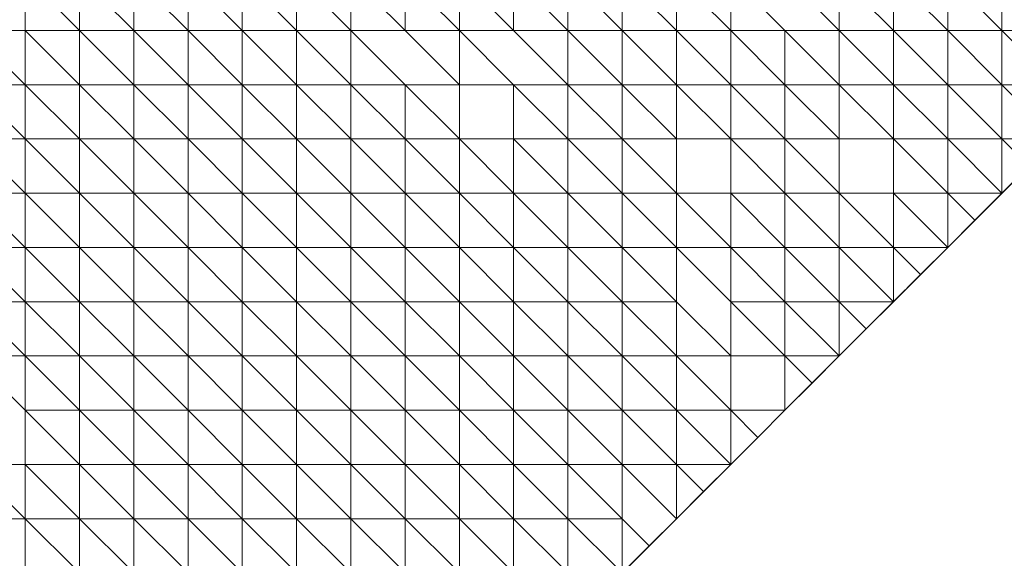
# Model space of a CAD drawing. Header units: metres. Extents: x 2695833.6 to 2695883.7, y 1260995.5 to 1261033.8.
# Tile 6 of 12: x 2695859.6 to 2695868.7, y 1261003.1 to 1261008.1. Entities that reach past the tile are written whole.
import ezdxf

# ---------------------------------------------------------------- set-up
doc = ezdxf.new("R2010")
doc.units = ezdxf.units.M
doc.linetypes.add('AUSGEZOGEN', pattern=[0])
doc.layers.add('AW_LK_ Haltung Text', color=7, linetype='AUSGEZOGEN')
doc.layers.add('Standard', color=7, linetype='AUSGEZOGEN', lineweight=13)

# ---------------------------------------------------------------- blocks, each defined once
blk = doc.blocks.new('Baugrube_$F5', base_point=(0, 0, -4.617))
at = {"layer": 'Standard', "color": 7, "linetype": 'AUSGEZOGEN', "lineweight": 13, "transparency": 33554687}
for p, q in [((37.8031, 15.5154), (31.294, 9.0089)), ((24.2841, 13.0129), (24.2841, 12.5124)), ((24.2841, 13.0129), (24.7848, 12.5124)), ((24.7848, 13.0129), (24.7848, 12.5124)), ((24.7848, 13.0129), (25.2855, 12.5124)), ((25.2855, 13.0129), (25.2855, 12.5124)), ((25.2855, 13.0129), (25.7862, 12.5124)), ((25.7862, 13.0129), (25.7862, 12.5124)), ((25.7862, 13.0129), (26.2869, 12.5124)), ((26.2869, 13.0129), (26.2869, 12.5124)), ((26.2869, 13.0129), (26.7876, 12.5124)), ((26.7876, 13.0129), (26.7876, 12.5124)), ((26.7876, 13.0129), (27.2883, 12.5124)), ((27.2883, 13.0129), (27.2883, 12.5124)), ((27.2883, 13.0129), (27.7891, 12.5124)), ((27.7891, 13.0129), (27.7891, 12.5124)), ((27.7891, 13.0129), (28.2898, 12.5124)), ((28.2898, 13.0129), (28.2898, 12.5124)), ((28.2898, 13.0129), (28.7905, 12.5124)), ((28.7905, 13.0129), (28.7905, 12.5124)), ((28.7905, 13.0129), (29.2912, 12.5124)), ((29.2912, 13.0129), (29.2912, 12.5124)), ((29.2912, 13.0129), (29.7919, 12.5124)), ((29.7919, 13.0129), (29.7919, 12.5124)), ((29.7919, 13.0129), (30.2926, 12.5124)), ((30.2926, 13.0129), (30.2926, 12.5124)), ((30.2926, 13.0129), (30.7933, 12.5124)), ((30.7933, 13.0129), (30.7933, 12.5124)), ((30.7933, 13.0129), (31.294, 12.5124)), ((31.294, 13.0129), (31.7947, 12.5124)), ((31.7947, 13.0129), (31.7947, 12.5124)), ((31.7947, 13.0129), (32.2954, 12.5124)), ((32.2954, 13.0129), (32.2954, 12.5124)), ((32.2954, 13.0129), (32.7961, 12.5124)), ((32.7961, 13.0129), (32.7961, 12.5124)), ((32.7961, 13.0129), (33.2968, 12.5124)), ((33.2968, 13.0129), (33.2968, 12.5124)), ((24.2841, 12.5124), (23.7834, 12.5124)), ((23.7834, 12.5124), (24.2841, 12.0119)), ((24.7848, 12.5124), (24.2841, 12.5124)), ((24.2841, 12.5124), (24.2841, 12.0119)), ((24.2841, 12.5124), (24.7848, 12.0119)), ((25.2855, 12.5124), (24.7848, 12.5124)), ((24.7848, 12.5124), (24.7848, 12.0119)), ((24.7848, 12.5124), (25.2855, 12.0119)), ((25.7862, 12.5124), (25.2855, 12.5124)), ((25.2855, 12.5124), (25.2855, 12.0119)), ((25.2855, 12.5124), (25.7862, 12.0119)), ((26.2869, 12.5124), (25.7862, 12.5124)), ((25.7862, 12.5124), (25.7862, 12.0119)), ((25.7862, 12.5124), (26.2869, 12.0119)), ((26.7876, 12.5124), (26.2869, 12.5124)), ((26.2869, 12.5124), (26.2869, 12.0119)), ((26.2869, 12.5124), (26.7876, 12.0119)), ((27.2883, 12.5124), (26.7876, 12.5124)), ((26.7876, 12.5124), (26.7876, 12.0119)), ((26.7876, 12.5124), (27.2883, 12.0119)), ((27.7891, 12.5124), (27.2883, 12.5124)), ((27.2883, 12.5124), (27.2883, 12.0119)), ((27.2883, 12.5124), (27.7891, 12.0119)), ((28.2898, 12.5124), (27.7891, 12.5124)), ((27.7891, 12.5124), (28.2898, 12.0119)), ((28.7905, 12.5124), (28.2898, 12.5124)), ((28.2898, 12.5124), (28.2898, 12.0119)), ((28.2898, 12.5124), (28.7905, 12.0119)), ((29.2912, 12.5124), (28.7905, 12.5124)), ((28.7905, 12.5124), (29.2912, 12.0119)), ((29.7919, 12.5124), (29.2912, 12.5124)), ((29.2912, 12.5124), (29.2912, 12.0119)), ((29.2912, 12.5124), (29.7919, 12.0119)), ((30.2926, 12.5124), (29.7919, 12.5124)), ((29.7919, 12.5124), (29.7919, 12.0119)), ((29.7919, 12.5124), (30.2926, 12.0119)), ((30.7933, 12.5124), (30.2926, 12.5124)), ((30.2926, 12.5124), (30.2926, 12.0119)), ((30.2926, 12.5124), (30.7933, 12.0119)), ((31.294, 12.5124), (30.7933, 12.5124)), ((30.7933, 12.5124), (30.7933, 12.0119)), ((30.7933, 12.5124), (31.294, 12.0119)), ((31.7947, 12.5124), (31.294, 12.5124)), ((31.294, 12.5124), (31.294, 12.0119)), ((31.294, 12.5124), (31.7947, 12.0119)), ((32.2954, 12.5124), (31.7947, 12.5124)), ((31.7947, 12.5124), (31.7947, 12.0119)), ((31.7947, 12.5124), (32.2954, 12.0119)), ((32.7961, 12.5124), (32.2954, 12.5124)), ((32.2954, 12.5124), (32.2954, 12.0119)), ((32.2954, 12.5124), (32.7961, 12.0119)), ((33.2968, 12.5124), (32.7961, 12.5124)), ((32.7961, 12.5124), (32.7961, 12.0119)), ((32.7961, 12.5124), (33.2968, 12.0119)), ((33.7975, 12.5124), (33.2968, 12.5124)), ((33.2968, 12.5124), (33.2968, 12.0119)), ((33.2968, 12.5124), (33.7975, 12.0119)), ((24.2841, 12.0119), (23.7834, 12.0119)), ((23.7834, 12.0119), (24.2841, 11.5114)), ((24.7848, 12.0119), (24.2841, 12.0119)), ((24.2841, 12.0119), (24.2841, 11.5114)), ((24.2841, 12.0119), (24.7848, 11.5114)), ((25.2855, 12.0119), (24.7848, 12.0119)), ((24.7848, 12.0119), (24.7848, 11.5114)), ((24.7848, 12.0119), (25.2855, 11.5114)), ((25.7862, 12.0119), (25.2855, 12.0119)), ((25.2855, 12.0119), (25.2855, 11.5114)), ((25.2855, 12.0119), (25.7862, 11.5114)), ((26.2869, 12.0119), (25.7862, 12.0119)), ((25.7862, 12.0119), (25.7862, 11.5114)), ((25.7862, 12.0119), (26.2869, 11.5114)), ((26.7876, 12.0119), (26.2869, 12.0119)), ((26.2869, 12.0119), (26.2869, 11.5114)), ((26.2869, 12.0119), (26.7876, 11.5114)), ((27.2883, 12.0119), (26.7876, 12.0119)), ((26.7876, 12.0119), (26.7876, 11.5114)), ((26.7876, 12.0119), (27.2883, 11.5114)), ((27.7891, 12.0119), (27.2883, 12.0119)), ((27.2883, 12.0119), (27.2883, 11.5114)), ((27.2883, 12.0119), (27.7891, 11.5114)), ((28.2898, 12.0119), (27.7891, 12.0119)), ((27.7891, 12.0119), (27.7891, 11.5114)), ((27.7891, 12.0119), (28.2898, 11.5114)), ((28.7905, 12.0119), (28.2898, 12.0119)), ((28.2898, 12.0119), (28.2898, 11.5114)), ((29.2912, 12.0119), (28.7905, 12.0119)), ((28.7905, 12.0119), (28.7905, 11.5114)), ((28.7905, 12.0119), (29.2912, 11.5114)), ((29.7919, 12.0119), (29.2912, 12.0119)), ((29.2912, 12.0119), (29.2912, 11.5114)), ((29.2912, 12.0119), (29.7919, 11.5114)), ((30.2926, 12.0119), (29.7919, 12.0119)), ((29.7919, 12.0119), (29.7919, 11.5114)), ((29.7919, 12.0119), (30.2926, 11.5114)), ((30.7933, 12.0119), (30.2926, 12.0119)), ((30.2926, 12.0119), (30.2926, 11.5114)), ((30.2926, 12.0119), (30.7933, 11.5114)), ((31.294, 12.0119), (30.7933, 12.0119)), ((30.7933, 12.0119), (30.7933, 11.5114)), ((30.7933, 12.0119), (31.294, 11.5114)), ((31.7947, 12.0119), (31.294, 12.0119)), ((31.294, 12.0119), (31.294, 11.5114)), ((31.294, 12.0119), (31.7947, 11.5114)), ((32.2954, 12.0119), (31.7947, 12.0119)), ((31.7947, 12.0119), (31.7947, 11.5114)), ((31.7947, 12.0119), (32.2954, 11.5114)), ((32.7961, 12.0119), (32.2954, 12.0119)), ((32.2954, 12.0119), (32.2954, 11.5114)), ((32.2954, 12.0119), (32.7961, 11.5114)), ((33.2968, 12.0119), (32.7961, 12.0119)), ((32.7961, 12.0119), (32.7961, 11.5114)), ((32.7961, 12.0119), (33.2968, 11.5114)), ((33.7975, 12.0119), (33.2968, 12.0119)), ((33.2968, 12.0119), (33.2968, 11.5114)), ((33.2968, 12.0119), (33.7975, 11.5114)), ((24.2841, 11.5114), (23.7834, 11.5114)), ((23.7834, 11.5114), (24.2841, 11.0109)), ((24.7848, 11.5114), (24.2841, 11.5114)), ((24.2841, 11.5114), (24.2841, 11.0109)), ((24.2841, 11.5114), (24.7848, 11.0109)), ((25.2855, 11.5114), (24.7848, 11.5114)), ((24.7848, 11.5114), (24.7848, 11.0109)), ((24.7848, 11.5114), (25.2855, 11.0109)), ((25.7862, 11.5114), (25.2855, 11.5114)), ((25.2855, 11.5114), (25.2855, 11.0109)), ((25.2855, 11.5114), (25.7862, 11.0109)), ((26.2869, 11.5114), (25.7862, 11.5114)), ((25.7862, 11.5114), (25.7862, 11.0109)), ((25.7862, 11.5114), (26.2869, 11.0109)), ((26.7876, 11.5114), (26.2869, 11.5114)), ((26.2869, 11.5114), (26.2869, 11.0109)), ((26.2869, 11.5114), (26.7876, 11.0109)), ((27.2883, 11.5114), (26.7876, 11.5114)), ((26.7876, 11.5114), (26.7876, 11.0109)), ((26.7876, 11.5114), (27.2883, 11.0109)), ((27.7891, 11.5114), (27.2883, 11.5114)), ((27.2883, 11.5114), (27.2883, 11.0109)), ((27.2883, 11.5114), (27.7891, 11.0109)), ((28.2898, 11.5114), (27.7891, 11.5114)), ((27.7891, 11.5114), (27.7891, 11.0109)), ((27.7891, 11.5114), (28.2898, 11.0109)), ((28.7905, 11.5114), (28.2898, 11.5114)), ((28.2898, 11.5114), (28.2898, 11.0109)), ((28.2898, 11.5114), (28.7905, 11.0109)), ((29.2912, 11.5114), (28.7905, 11.5114)), ((28.7905, 11.5114), (28.7905, 11.0109)), ((28.7905, 11.5114), (29.2912, 11.0109)), ((29.7919, 11.5114), (29.2912, 11.5114)), ((29.2912, 11.5114), (29.2912, 11.0109)), ((29.2912, 11.5114), (29.7919, 11.0109)), ((30.2926, 11.5114), (29.7919, 11.5114)), ((29.7919, 11.5114), (29.7919, 11.0109)), ((29.7919, 11.5114), (30.2926, 11.0109)), ((30.7933, 11.5114), (30.2926, 11.5114)), ((30.2926, 11.5114), (30.2926, 11.0109)), ((31.294, 11.5114), (30.7933, 11.5114)), ((30.7933, 11.5114), (30.7933, 11.0109)), ((30.7933, 11.5114), (31.294, 11.0109)), ((31.7947, 11.5114), (31.294, 11.5114)), ((31.294, 11.5114), (31.294, 11.0109)), ((31.294, 11.5114), (31.7947, 11.0109)), ((32.2954, 11.5114), (31.7947, 11.5114)), ((31.7947, 11.5114), (31.7947, 11.0109)), ((32.7961, 11.5114), (32.2954, 11.5114)), ((32.2954, 11.5114), (32.2954, 11.0109)), ((32.2954, 11.5114), (32.7961, 11.0109)), ((33.2968, 11.5114), (32.7961, 11.5114)), ((32.7961, 11.5114), (32.7961, 11.0109)), ((32.7961, 11.5114), (33.2968, 11.0109)), ((33.7975, 11.5114), (33.2968, 11.5114)), ((33.2968, 11.5114), (33.2968, 11.0109)), ((33.2968, 11.5114), (33.5471, 11.2612)), ((33.5471, 11.2612), (33.2968, 11.0109)), ((24.2841, 11.0109), (23.7834, 11.0109)), ((23.7834, 11.0109), (24.2841, 10.5104)), ((24.7848, 11.0109), (24.2841, 11.0109)), ((24.2841, 11.0109), (24.2841, 10.5104)), ((24.2841, 11.0109), (24.7848, 10.5104)), ((25.2855, 11.0109), (24.7848, 11.0109)), ((24.7848, 11.0109), (24.7848, 10.5104)), ((24.7848, 11.0109), (25.2855, 10.5104)), ((25.7862, 11.0109), (25.2855, 11.0109)), ((25.2855, 11.0109), (25.2855, 10.5104)), ((25.2855, 11.0109), (25.7862, 10.5104)), ((26.2869, 11.0109), (25.7862, 11.0109)), ((25.7862, 11.0109), (25.7862, 10.5104)), ((25.7862, 11.0109), (26.2869, 10.5104)), ((26.7876, 11.0109), (26.2869, 11.0109)), ((26.2869, 11.0109), (26.2869, 10.5104)), ((26.2869, 11.0109), (26.7876, 10.5104)), ((27.2883, 11.0109), (26.7876, 11.0109)), ((26.7876, 11.0109), (26.7876, 10.5104)), ((26.7876, 11.0109), (27.2883, 10.5104)), ((27.7891, 11.0109), (27.2883, 11.0109)), ((27.2883, 11.0109), (27.2883, 10.5104)), ((27.2883, 11.0109), (27.7891, 10.5104)), ((28.2898, 11.0109), (27.7891, 11.0109)), ((27.7891, 11.0109), (27.7891, 10.5104)), ((27.7891, 11.0109), (28.2898, 10.5104)), ((28.7905, 11.0109), (28.2898, 11.0109)), ((28.2898, 11.0109), (28.2898, 10.5104)), ((28.2898, 11.0109), (28.7905, 10.5104)), ((29.2912, 11.0109), (28.7905, 11.0109)), ((28.7905, 11.0109), (28.7905, 10.5104)), ((28.7905, 11.0109), (29.2912, 10.5104)), ((29.7919, 11.0109), (29.2912, 11.0109)), ((29.2912, 11.0109), (29.2912, 10.5104)), ((29.2912, 11.0109), (29.7919, 10.5104)), ((30.2926, 11.0109), (29.7919, 11.0109)), ((29.7919, 11.0109), (29.7919, 10.5104)), ((29.7919, 11.0109), (30.2926, 10.5104)), ((30.7933, 11.0109), (30.2926, 11.0109)), ((30.2926, 11.0109), (30.2926, 10.5104)), ((30.2926, 11.0109), (30.7933, 10.5104)), ((31.294, 11.0109), (30.7933, 11.0109)), ((30.7933, 11.0109), (30.7933, 10.5104)), ((30.7933, 11.0109), (31.294, 10.5104)), ((31.7947, 11.0109), (31.294, 11.0109)), ((31.294, 11.0109), (31.294, 10.5104)), ((31.294, 11.0109), (31.7947, 10.5104)), ((32.2954, 11.0109), (31.7947, 11.0109)), ((31.7947, 11.0109), (31.7947, 10.5104)), ((31.7947, 11.0109), (32.2954, 10.5104)), ((32.7961, 11.0109), (32.2954, 11.0109)), ((32.2954, 11.0109), (32.2954, 10.5104)), ((32.2954, 11.0109), (32.7961, 10.5104)), ((33.2968, 11.0109), (32.7961, 11.0109)), ((32.7961, 11.0109), (32.7961, 10.5104)), ((32.7961, 11.0109), (33.0464, 10.7607)), ((33.2968, 11.0109), (33.0464, 10.7607)), ((33.0464, 10.7607), (32.7961, 10.5104)), ((24.2841, 10.5104), (23.7834, 10.5104)), ((23.7834, 10.5104), (24.2841, 10.0099)), ((24.7848, 10.5104), (24.2841, 10.5104)), ((24.2841, 10.5104), (24.2841, 10.0099)), ((24.2841, 10.5104), (24.7848, 10.0099)), ((25.2855, 10.5104), (24.7848, 10.5104)), ((24.7848, 10.5104), (24.7848, 10.0099)), ((24.7848, 10.5104), (25.2855, 10.0099)), ((25.7862, 10.5104), (25.2855, 10.5104)), ((25.2855, 10.5104), (25.2855, 10.0099)), ((25.2855, 10.5104), (25.7862, 10.0099)), ((26.2869, 10.5104), (25.7862, 10.5104)), ((25.7862, 10.5104), (25.7862, 10.0099)), ((25.7862, 10.5104), (26.2869, 10.0099)), ((26.7876, 10.5104), (26.2869, 10.5104)), ((26.2869, 10.5104), (26.2869, 10.0099)), ((26.2869, 10.5104), (26.7876, 10.0099)), ((27.2883, 10.5104), (26.7876, 10.5104)), ((26.7876, 10.5104), (26.7876, 10.0099)), ((26.7876, 10.5104), (27.2883, 10.0099)), ((27.7891, 10.5104), (27.2883, 10.5104)), ((27.2883, 10.5104), (27.2883, 10.0099)), ((27.2883, 10.5104), (27.7891, 10.0099)), ((28.2898, 10.5104), (27.7891, 10.5104)), ((27.7891, 10.5104), (27.7891, 10.0099)), ((27.7891, 10.5104), (28.2898, 10.0099)), ((28.7905, 10.5104), (28.2898, 10.5104)), ((28.2898, 10.5104), (28.2898, 10.0099)), ((28.2898, 10.5104), (28.7905, 10.0099)), ((29.2912, 10.5104), (28.7905, 10.5104)), ((28.7905, 10.5104), (28.7905, 10.0099)), ((28.7905, 10.5104), (29.2912, 10.0099)), ((29.7919, 10.5104), (29.2912, 10.5104)), ((29.2912, 10.5104), (29.2912, 10.0099)), ((29.2912, 10.5104), (29.7919, 10.0099)), ((30.2926, 10.5104), (29.7919, 10.5104)), ((29.7919, 10.5104), (29.7919, 10.0099)), ((29.7919, 10.5104), (30.2926, 10.0099)), ((30.7933, 10.5104), (30.2926, 10.5104)), ((30.2926, 10.5104), (30.2926, 10.0099)), ((30.2926, 10.5104), (30.7933, 10.0099)), ((31.294, 10.5104), (30.7933, 10.5104)), ((30.7933, 10.5104), (30.7933, 10.0099)), ((30.7933, 10.5104), (31.294, 10.0099)), ((31.7947, 10.5104), (31.294, 10.5104)), ((31.294, 10.5104), (31.294, 10.0099)), ((31.294, 10.5104), (31.7947, 10.0099)), ((32.2954, 10.5104), (31.7947, 10.5104)), ((31.7947, 10.5104), (31.7947, 10.0099)), ((31.7947, 10.5104), (32.2954, 10.0099)), ((32.7961, 10.5104), (32.2954, 10.5104)), ((32.2954, 10.5104), (32.2954, 10.0099)), ((32.2954, 10.5104), (32.5457, 10.2602)), ((32.7961, 10.5104), (32.5457, 10.2602)), ((32.5457, 10.2602), (32.2954, 10.0099)), ((24.2841, 10.0099), (23.7834, 10.0099)), ((23.7834, 10.0099), (24.2841, 9.5094)), ((24.7848, 10.0099), (24.2841, 10.0099)), ((24.2841, 10.0099), (24.2841, 9.5094)), ((24.2841, 10.0099), (24.7848, 9.5094)), ((25.2855, 10.0099), (24.7848, 10.0099)), ((24.7848, 10.0099), (24.7848, 9.5094)), ((24.7848, 10.0099), (25.2855, 9.5094)), ((25.7862, 10.0099), (25.2855, 10.0099)), ((25.2855, 10.0099), (25.2855, 9.5094)), ((25.2855, 10.0099), (25.7862, 9.5094)), ((26.2869, 10.0099), (25.7862, 10.0099)), ((25.7862, 10.0099), (25.7862, 9.5094)), ((25.7862, 10.0099), (26.2869, 9.5094)), ((26.7876, 10.0099), (26.2869, 10.0099)), ((26.2869, 10.0099), (26.2869, 9.5094)), ((26.2869, 10.0099), (26.7876, 9.5094)), ((27.2883, 10.0099), (26.7876, 10.0099)), ((26.7876, 10.0099), (26.7876, 9.5094)), ((26.7876, 10.0099), (27.2883, 9.5094)), ((27.7891, 10.0099), (27.2883, 10.0099)), ((27.2883, 10.0099), (27.2883, 9.5094)), ((27.2883, 10.0099), (27.7891, 9.5094)), ((28.2898, 10.0099), (27.7891, 10.0099)), ((27.7891, 10.0099), (27.7891, 9.5094)), ((27.7891, 10.0099), (28.2898, 9.5094)), ((28.7905, 10.0099), (28.2898, 10.0099)), ((28.2898, 10.0099), (28.2898, 9.5094)), ((28.2898, 10.0099), (28.7905, 9.5094)), ((29.2912, 10.0099), (28.7905, 10.0099)), ((28.7905, 10.0099), (28.7905, 9.5094)), ((28.7905, 10.0099), (29.2912, 9.5094)), ((29.7919, 10.0099), (29.2912, 10.0099)), ((29.2912, 10.0099), (29.2912, 9.5094)), ((29.2912, 10.0099), (29.7919, 9.5094)), ((30.2926, 10.0099), (29.7919, 10.0099)), ((29.7919, 10.0099), (29.7919, 9.5094)), ((29.7919, 10.0099), (30.2926, 9.5094)), ((30.7933, 9.5094), (30.2926, 10.0099)), ((30.2926, 10.0099), (30.2926, 9.5094)), ((30.7933, 10.0099), (30.7933, 9.5094)), ((31.294, 10.0099), (30.7933, 10.0099)), ((30.7933, 10.0099), (31.294, 9.5094)), ((31.7947, 10.0099), (31.294, 10.0099)), ((31.294, 10.0099), (31.294, 9.5094)), ((31.294, 10.0099), (31.7947, 9.5094)), ((32.2954, 10.0099), (31.7947, 10.0099)), ((31.7947, 10.0099), (31.7947, 9.5094)), ((31.7947, 10.0099), (32.045, 9.7597)), ((32.2954, 10.0099), (32.045, 9.7597)), ((32.045, 9.7597), (31.7947, 9.5094)), ((24.2841, 9.5094), (23.7834, 9.5094)), ((23.7834, 9.5094), (24.2841, 9.0089)), ((24.7848, 9.5094), (24.2841, 9.5094)), ((24.2841, 9.5094), (24.2841, 9.0089)), ((24.2841, 9.5094), (24.7848, 9.0089)), ((25.2855, 9.5094), (24.7848, 9.5094)), ((24.7848, 9.5094), (24.7848, 9.0089)), ((24.7848, 9.5094), (25.2855, 9.0089)), ((25.7862, 9.5094), (25.2855, 9.5094)), ((25.2855, 9.5094), (25.2855, 9.0089)), ((25.2855, 9.5094), (25.7862, 9.0089)), ((26.2869, 9.5094), (25.7862, 9.5094)), ((25.7862, 9.5094), (25.7862, 9.0089)), ((25.7862, 9.5094), (26.2869, 9.0089)), ((26.7876, 9.5094), (26.2869, 9.5094)), ((26.2869, 9.5094), (26.2869, 9.0089)), ((26.2869, 9.5094), (26.7876, 9.0089)), ((27.2883, 9.5094), (26.7876, 9.5094)), ((26.7876, 9.5094), (26.7876, 9.0089)), ((26.7876, 9.5094), (27.2883, 9.0089)), ((27.7891, 9.5094), (27.2883, 9.5094)), ((27.2883, 9.5094), (27.2883, 9.0089)), ((27.2883, 9.5094), (27.7891, 9.0089)), ((28.2898, 9.5094), (27.7891, 9.5094)), ((27.7891, 9.5094), (27.7891, 9.0089)), ((27.7891, 9.5094), (28.2898, 9.0089)), ((28.7905, 9.5094), (28.2898, 9.5094)), ((28.2898, 9.5094), (28.2898, 9.0089)), ((28.2898, 9.5094), (28.7905, 9.0089)), ((29.2912, 9.5094), (28.7905, 9.5094)), ((28.7905, 9.5094), (28.7905, 9.0089)), ((28.7905, 9.5094), (29.2912, 9.0089)), ((29.7919, 9.5094), (29.2912, 9.5094)), ((29.2912, 9.5094), (29.2912, 9.0089)), ((29.2912, 9.5094), (29.7919, 9.0089)), ((30.2926, 9.5094), (29.7919, 9.5094)), ((29.7919, 9.5094), (29.7919, 9.0089)), ((29.7919, 9.5094), (30.2926, 9.0089)), ((30.7933, 9.5094), (30.2926, 9.5094)), ((30.2926, 9.5094), (30.2926, 9.0089)), ((30.2926, 9.5094), (30.7933, 9.0089)), ((31.294, 9.5094), (30.7933, 9.5094)), ((30.7933, 9.5094), (30.7933, 9.0089)), ((31.7947, 9.5094), (31.294, 9.5094)), ((31.294, 9.5094), (31.294, 9.0089)), ((31.294, 9.5094), (31.5443, 9.2592)), ((31.7947, 9.5094), (31.5443, 9.2592)), ((31.5443, 9.2592), (31.294, 9.0089)), ((24.2841, 9.0089), (24.2841, 8.5084)), ((24.7848, 9.0089), (24.2841, 9.0089)), ((24.2841, 9.0089), (24.7848, 8.5084)), ((25.2855, 9.0089), (24.7848, 9.0089)), ((24.7848, 9.0089), (24.7848, 8.5084)), ((24.7848, 9.0089), (25.2855, 8.5084)), ((25.7862, 9.0089), (25.2855, 9.0089)), ((25.2855, 9.0089), (25.2855, 8.5084)), ((25.2855, 9.0089), (25.7862, 8.5084)), ((26.2869, 9.0089), (25.7862, 9.0089)), ((25.7862, 9.0089), (25.7862, 8.5084)), ((25.7862, 9.0089), (26.2869, 8.5084)), ((26.7876, 9.0089), (26.2869, 9.0089)), ((26.2869, 9.0089), (26.2869, 8.5084)), ((26.2869, 9.0089), (26.7876, 8.5084)), ((27.2883, 9.0089), (26.7876, 9.0089)), ((26.7876, 9.0089), (26.7876, 8.5084)), ((26.7876, 9.0089), (27.2883, 8.5084)), ((27.7891, 9.0089), (27.2883, 9.0089)), ((27.2883, 9.0089), (27.2883, 8.5084)), ((27.2883, 9.0089), (27.7891, 8.5084)), ((28.2898, 9.0089), (27.7891, 9.0089)), ((27.7891, 9.0089), (27.7891, 8.5084)), ((27.7891, 9.0089), (28.2898, 8.5084)), ((28.7905, 9.0089), (28.2898, 9.0089)), ((28.2898, 9.0089), (28.2898, 8.5084)), ((28.2898, 9.0089), (28.7905, 8.5084)), ((29.2912, 9.0089), (28.7905, 9.0089)), ((28.7905, 9.0089), (28.7905, 8.5084)), ((28.7905, 9.0089), (29.2912, 8.5084)), ((29.7919, 9.0089), (29.2912, 9.0089)), ((29.2912, 9.0089), (29.2912, 8.5084)), ((29.2912, 9.0089), (29.7919, 8.5084)), ((30.2926, 9.0089), (29.7919, 9.0089)), ((29.7919, 9.0089), (29.7919, 8.5084)), ((29.7919, 9.0089), (30.2926, 8.5084)), ((30.7933, 9.0089), (30.2926, 9.0089)), ((30.2926, 9.0089), (30.2926, 8.5084)), ((30.2926, 9.0089), (30.7933, 8.5084)), ((31.294, 9.0089), (30.7933, 9.0089)), ((30.7933, 9.0089), (30.7933, 8.5084)), ((30.7933, 9.0089), (31.0436, 8.7587)), ((31.294, 9.0089), (31.0436, 8.7587)), ((31.294, 9.0089), (31.0436, 8.7587)), ((31.0436, 8.7587), (30.7933, 8.5084)), ((31.0436, 8.7587), (30.7933, 8.5084)), ((24.2841, 8.5084), (23.7834, 8.5084)), ((23.7834, 8.5084), (24.2841, 8.0079)), ((24.7848, 8.5084), (24.2841, 8.5084)), ((24.2841, 8.5084), (24.2841, 8.0079)), ((24.2841, 8.5084), (24.7848, 8.0079)), ((25.2855, 8.5084), (24.7848, 8.5084)), ((24.7848, 8.5084), (24.7848, 8.0079)), ((24.7848, 8.5084), (25.2855, 8.0079)), ((25.7862, 8.5084), (25.2855, 8.5084)), ((25.2855, 8.5084), (25.2855, 8.0079)), ((25.2855, 8.5084), (25.7862, 8.0079)), ((26.2869, 8.5084), (25.7862, 8.5084)), ((25.7862, 8.5084), (25.7862, 8.0079)), ((25.7862, 8.5084), (26.2869, 8.0079)), ((26.7876, 8.5084), (26.2869, 8.5084)), ((26.2869, 8.5084), (26.2869, 8.0079)), ((26.2869, 8.5084), (26.7876, 8.0079)), ((27.2883, 8.5084), (26.7876, 8.5084)), ((26.7876, 8.5084), (26.7876, 8.0079)), ((26.7876, 8.5084), (27.2883, 8.0079)), ((27.7891, 8.5084), (27.2883, 8.5084)), ((27.2883, 8.5084), (27.2883, 8.0079)), ((27.2883, 8.5084), (27.7891, 8.0079)), ((30.7933, 8.5084), (27.2883, 5.005)), ((28.2898, 8.5084), (27.7891, 8.5084)), ((27.7891, 8.5084), (27.7891, 8.0079)), ((27.7891, 8.5084), (28.2898, 8.0079)), ((28.7905, 8.5084), (28.2898, 8.5084)), ((28.2898, 8.5084), (28.2898, 8.0079)), ((28.2898, 8.5084), (28.7905, 8.0079)), ((29.2912, 8.5084), (28.7905, 8.5084)), ((28.7905, 8.5084), (28.7905, 8.0079)), ((28.7905, 8.5084), (29.2912, 8.0079)), ((29.7919, 8.5084), (29.2912, 8.5084)), ((29.2912, 8.5084), (29.2912, 8.0079)), ((29.2912, 8.5084), (29.7919, 8.0079)), ((30.2926, 8.5084), (29.7919, 8.5084)), ((29.7919, 8.5084), (29.7919, 8.0079)), ((29.7919, 8.5084), (30.2926, 8.0079)), ((30.7933, 8.5084), (30.2926, 8.5084)), ((30.2926, 8.5084), (30.2926, 8.0079)), ((30.2926, 8.5084), (30.5429, 8.2582)), ((30.7933, 8.5084), (30.5429, 8.2582)), ((30.5429, 8.2582), (30.2926, 8.0079)), ((24.2841, 8.0079), (23.7834, 8.0079)), ((24.7848, 8.0079), (24.2841, 8.0079)), ((24.2841, 8.0079), (24.2841, 7.5074)), ((24.2841, 8.0079), (24.7848, 7.5074)), ((25.2855, 8.0079), (24.7848, 8.0079)), ((24.7848, 8.0079), (24.7848, 7.5074)), ((24.7848, 8.0079), (25.2855, 7.5074)), ((25.7862, 8.0079), (25.2855, 8.0079)), ((25.2855, 8.0079), (25.2855, 7.5074)), ((25.2855, 8.0079), (25.7862, 7.5074)), ((26.2869, 8.0079), (25.7862, 8.0079)), ((25.7862, 8.0079), (25.7862, 7.5074)), ((25.7862, 8.0079), (26.2869, 7.5074)), ((26.7876, 8.0079), (26.2869, 8.0079)), ((26.2869, 8.0079), (26.2869, 7.5074)), ((26.2869, 8.0079), (26.7876, 7.5074)), ((27.2883, 8.0079), (26.7876, 8.0079)), ((26.7876, 8.0079), (26.7876, 7.5074)), ((26.7876, 8.0079), (27.2883, 7.5074)), ((27.7891, 8.0079), (27.2883, 8.0079)), ((27.2883, 8.0079), (27.2883, 7.5074)), ((27.2883, 8.0079), (27.7891, 7.5074)), ((28.2898, 8.0079), (27.7891, 8.0079)), ((27.7891, 8.0079), (27.7891, 7.5074)), ((27.7891, 8.0079), (28.2898, 7.5074)), ((28.7905, 8.0079), (28.2898, 8.0079)), ((28.2898, 8.0079), (28.2898, 7.5074)), ((28.2898, 8.0079), (28.7905, 7.5074)), ((29.2912, 8.0079), (28.7905, 8.0079)), ((28.7905, 8.0079), (28.7905, 7.5074)), ((28.7905, 8.0079), (29.2912, 7.5074)), ((29.7919, 8.0079), (29.2912, 8.0079)), ((29.2912, 8.0079), (29.2912, 7.5074)), ((29.2912, 8.0079), (29.7919, 7.5074)), ((30.0422, 7.7577), (29.7919, 8.0079)), ((29.7919, 8.0079), (29.7919, 7.5074)), ((30.2926, 8.0079), (30.0422, 7.7577)), ((30.0422, 7.7577), (29.7919, 7.5074))]:
    blk.add_line(p, q, dxfattribs=at)

msp = doc.modelspace()

# ---------------------------------------------------------------- block references
at = {"layer": 'AW_LK_ Haltung Text', "color": 30, "linetype": 'AUSGEZOGEN', "lineweight": 25, "transparency": 33554687}
msp.add_blockref('Baugrube_$F5', (2695835.3441, 1260995.5008, 431.4), dxfattribs=at)

doc.saveas('drawing.dxf')
